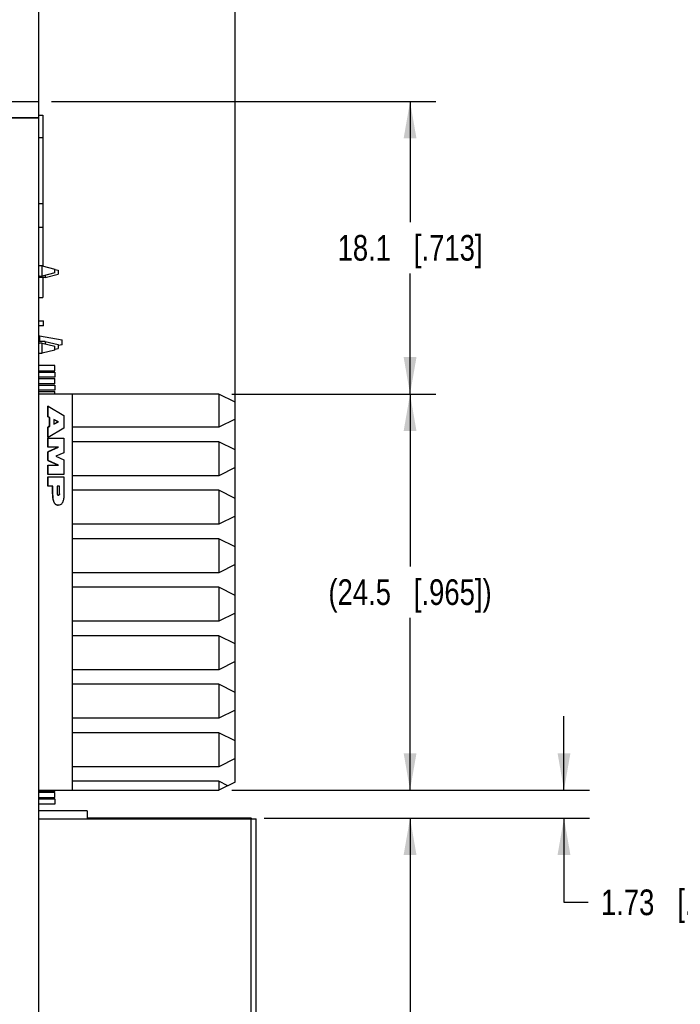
# Model space of a CAD drawing. Header units: inches. Extents: x 0 to 34, y 0 to 22.
# Tile 34 of 51: x 22.3 to 25.5, y 9.8 to 14.6. Entities that reach past the tile are written whole.
import ezdxf

# ---------------------------------------------------------------- set-up
doc = ezdxf.new("R2010")
doc.units = ezdxf.units.IN
doc.header["$LTSCALE"] = 1.87
doc.header["$MEASUREMENT"] = 0
doc.layers.get('0').update_dxf_attribs({"linetype": 'CONTINUOUS'})
for name, color, linetype in [('02___PRT_ALL_AXES', 7, 'CONTINUOUS'), ('DIMENSIONS', 7, 'CONTINUOUS'), ('ECAD_CE_LOGO', 7, 'CONTINUOUS'), ('ECAD_RCM_MARK', 7, 'CONTINUOUS'), ('ECAD_WEEELOGO_SM', 7, 'CONTINUOUS')]:
    doc.layers.add(name, color=color, linetype=linetype)
doc.styles.get("Standard").update_dxf_attribs({"font": 'txt', "width": 0.8})
doc.dimstyles.new('DIMSTYLE_1', dxfattribs={"dimtxt": 0.125, "dimasz": 0.18, "dimexe": 0.125, "dimexo": 0.0625, "dimgap": 0.0625, "dimtad": 0, "dimtih": 1, "dimtoh": 1, "dimlfac": 0.5, "dimdsep": 46, "dimtxsty": 'STANDARD', "dimblk": '_FILLED', "dimblk1": '_FILLED', "dimblk2": '_FILLED', "dimcen": 0.09, "dimadec": 0, "dimazin": 0, "dimtp": 0.001, "dimtm": 0.001, "dimtfac": 1, "dimtofl": 0, "dimtmove": 0, "dimatfit": 3, "dimldrblk": '_FILLED', "dimfxl": 1, "dimtolj": 1, "dimarcsym": 0})

# ---------------------------------------------------------------- blocks, each defined once
blk = doc.blocks.new('_FILLED')
at = {"color": 0, "linetype": 'BYBLOCK'}
blk.add_solid([(0, 0), (-1, 0.174), (-1, -0.174)], dxfattribs=at)
blk = doc.blocks.new('*D25')
at = {"layer": 'DIMENSIONS', "color": 2, "linetype": 'CONTINUOUS'}
for p, q in [((22.4323, 14.2295), (24.3039, 14.2295)), ((24.1789, 14.2295), (24.1789, 13.6419)), ((24.1789, 12.8043), (24.1789, 13.3919)), ((23.3103, 12.8043), (24.3039, 12.8043))]:
    blk.add_line(p, q, dxfattribs=at)
at = {"layer": 'DIMENSIONS', "color": 2, "linetype": 'CONTINUOUS', "xscale": 0.18, "yscale": 0.18, "zscale": 0.18}
for p, rotation in [((24.1789, 14.2295), 90), ((24.1789, 12.8043), 270)]:
    blk.add_blockref('_FILLED', p, dxfattribs=dict(at, rotation=rotation))
at = {"layer": 'DIMENSIONS', "color": 2, "linetype": 'CONTINUOUS', "insert": (24.1789, 13.5794), "char_height": 0.125, "width": 1.125, "attachment_point": 2, "line_spacing_factor": 0.9}
blk.add_mtext('18.1{\\Ftxt.shx;\\W1.000000;\\H0.125000; }[.713]', dxfattribs=at)
blk = doc.blocks.new('*D26')
at = {"layer": 'DIMENSIONS', "color": 2, "linetype": 'CONTINUOUS'}
for p, q in [((23.3103, 12.8043), (24.3039, 12.8043)), ((24.1789, 12.8043), (24.1789, 11.9647)), ((24.1789, 10.8752), (24.1789, 11.7147)), ((23.3103, 10.8752), (24.3039, 10.8752))]:
    blk.add_line(p, q, dxfattribs=at)
at = {"layer": 'DIMENSIONS', "color": 2, "linetype": 'CONTINUOUS', "xscale": 0.18, "yscale": 0.18, "zscale": 0.18}
for p, rotation in [((24.1789, 12.8043), 90), ((24.1789, 10.8752), 270)]:
    blk.add_blockref('_FILLED', p, dxfattribs=dict(at, rotation=rotation))
at = {"layer": 'DIMENSIONS', "color": 2, "linetype": 'CONTINUOUS', "insert": (24.1789, 11.9022), "char_height": 0.125, "width": 1.325, "attachment_point": 2, "line_spacing_factor": 0.9}
blk.add_mtext('(24.5{\\Ftxt.shx;\\W1.000000;\\H0.125000; }[.965])', dxfattribs=at)
blk = doc.blocks.new('*D27')
at = {"layer": 'DIMENSIONS', "color": 2, "linetype": 'CONTINUOUS'}
for p, q in [((24.9289, 10.8752), (24.9289, 11.2352)), ((23.3103, 10.8752), (25.0539, 10.8752)), ((23.4678, 10.7393), (25.0539, 10.7393)), ((24.9289, 10.7393), (24.9289, 10.3286)), ((24.9289, 10.3286), (25.0464, 10.3286))]:
    blk.add_line(p, q, dxfattribs=at)
at = {"layer": 'DIMENSIONS', "color": 2, "linetype": 'CONTINUOUS', "xscale": 0.18, "yscale": 0.18, "zscale": 0.18}
for p, rotation in [((24.9289, 10.8752), 270), ((24.9289, 10.7393), 90)]:
    blk.add_blockref('_FILLED', p, dxfattribs=dict(at, rotation=rotation))
at = {"layer": 'DIMENSIONS', "color": 2, "linetype": 'CONTINUOUS', "insert": (25.1089, 10.3911), "char_height": 0.125, "width": 1.125, "attachment_point": 1, "line_spacing_factor": 0.9}
blk.add_mtext('1.73{\\Ftxt.shx;\\W1.000000;\\H0.125000; }[.068]', dxfattribs=at)
blk = doc.blocks.new('*D28')
at = {"layer": 'DIMENSIONS', "color": 2, "linetype": 'CONTINUOUS'}
for p, q in [((23.4678, 10.7393), (24.3039, 10.7393)), ((24.1789, 10.7393), (24.1789, 8.8998)), ((24.1789, 6.8102), (24.1789, 8.6498)), ((23.4678, 6.8102), (24.3039, 6.8102))]:
    blk.add_line(p, q, dxfattribs=at)
at = {"layer": 'DIMENSIONS', "color": 2, "linetype": 'CONTINUOUS', "xscale": 0.18, "yscale": 0.18, "zscale": 0.18}
for p, rotation in [((24.1789, 10.7393), 90), ((24.1789, 6.8102), 270)]:
    blk.add_blockref('_FILLED', p, dxfattribs=dict(at, rotation=rotation))
at = {"layer": 'DIMENSIONS', "color": 2, "linetype": 'CONTINUOUS', "insert": (24.1789, 8.8373), "char_height": 0.125, "width": 1.425, "attachment_point": 2, "line_spacing_factor": 0.9}
blk.add_mtext('(49.9{\\Ftxt.shx;\\W1.000000;\\H0.125000; }[1.965])', dxfattribs=at)
blk = doc.blocks.new('*D35')
at = {"layer": 'DIMENSIONS', "color": 2, "linetype": 'CONTINUOUS'}
for p, q in [((21.2832, 13.6747), (21.2832, 15.1045)), ((22.2123, 14.0479), (22.2123, 15.1045)), ((21.2832, 14.9795), (20.9017, 14.9795)), ((22.2123, 14.9795), (22.5723, 14.9795))]:
    blk.add_line(p, q, dxfattribs=at)
at = {"layer": 'DIMENSIONS', "color": 2, "linetype": 'CONTINUOUS', "xscale": 0.18, "yscale": 0.18, "zscale": 0.18}
blk.add_blockref('_FILLED', (21.2832, 14.9795), dxfattribs=at)
at = {"layer": 'DIMENSIONS', "color": 2, "linetype": 'CONTINUOUS', "xscale": 0.18, "yscale": 0.18, "zscale": 0.18, "rotation": 180}
blk.add_blockref('_FILLED', (22.2123, 14.9795), dxfattribs=at)
at = {"layer": 'DIMENSIONS', "color": 2, "linetype": 'CONTINUOUS', "insert": (20.8392, 15.042), "char_height": 0.125, "width": 1.125, "attachment_point": 3, "line_spacing_factor": 0.9}
blk.add_mtext('11.8{\\Ftxt.shx;\\W1.000000;\\H0.125000; }[.465]', dxfattribs=at)
blk = doc.blocks.new('*D37')
at = {"layer": 'DIMENSIONS', "color": 2, "linetype": 'CONTINUOUS'}
for p, q in [((21.3266, 10.1788), (21.3266, 5.3344)), ((22.2123, 6.2257), (22.2123, 5.3344)), ((21.3266, 5.4594), (20.9648, 5.4594)), ((22.2123, 5.4594), (22.5723, 5.4594))]:
    blk.add_line(p, q, dxfattribs=at)
at = {"layer": 'DIMENSIONS', "color": 2, "linetype": 'CONTINUOUS', "xscale": 0.18, "yscale": 0.18, "zscale": 0.18}
blk.add_blockref('_FILLED', (21.3266, 5.4594), dxfattribs=at)
at = {"layer": 'DIMENSIONS', "color": 2, "linetype": 'CONTINUOUS', "xscale": 0.18, "yscale": 0.18, "zscale": 0.18, "rotation": 180}
blk.add_blockref('_FILLED', (22.2123, 5.4594), dxfattribs=at)
at = {"layer": 'DIMENSIONS', "color": 2, "linetype": 'CONTINUOUS', "insert": (20.9023, 5.5219), "char_height": 0.125, "width": 1.225, "attachment_point": 3, "line_spacing_factor": 0.9}
blk.add_mtext('11.25{\\Ftxt.shx;\\W1.000000;\\H0.125000; }[.443]', dxfattribs=at)
blk = doc.blocks.new('*D38')
at = {"layer": 'DIMENSIONS', "color": 2, "linetype": 'CONTINUOUS'}
for p, q in [((22.3698, 14.2133), (22.3698, 15.8545)), ((23.3265, 12.7448), (23.3265, 15.8545)), ((22.3698, 15.7295), (22.0098, 15.7295)), ((23.3265, 15.7295), (23.7023, 15.7295))]:
    blk.add_line(p, q, dxfattribs=at)
at = {"layer": 'DIMENSIONS', "color": 2, "linetype": 'CONTINUOUS', "xscale": 0.18, "yscale": 0.18, "zscale": 0.18}
blk.add_blockref('_FILLED', (22.3698, 15.7295), dxfattribs=at)
at = {"layer": 'DIMENSIONS', "color": 2, "linetype": 'CONTINUOUS', "xscale": 0.18, "yscale": 0.18, "zscale": 0.18, "rotation": 180}
blk.add_blockref('_FILLED', (23.3265, 15.7295), dxfattribs=at)
at = {"layer": 'DIMENSIONS', "color": 2, "linetype": 'CONTINUOUS', "insert": (23.7648, 15.792), "char_height": 0.125, "width": 1.225, "attachment_point": 1, "line_spacing_factor": 0.9}
blk.add_mtext('12.15{\\Ftxt.shx;\\W1.000000;\\H0.125000; }[.478]', dxfattribs=at)

msp = doc.modelspace()

# ---------------------------------------------------------------- linework, layer by layer
at = {"color": 7, "linetype": 'CONTINUOUS'}
for p, q in [((22.2123, 14.2295), (22.3698, 14.2295)), ((22.2123, 14.1508), (22.3698, 14.1508)), ((22.3856, 13.4284), (22.3734, 13.4284)), ((22.3856, 13.3784), (22.3856, 13.4284)), ((22.3856, 13.4284), (22.4486, 13.4127)), ((22.4486, 13.3942), (22.3856, 13.3784)), ((22.4013, 13.373), (22.4643, 13.3888)), ((22.4013, 13.3824), (22.4013, 13.373)), ((22.4486, 13.3942), (22.4486, 13.4127)), ((22.4486, 13.4112), (22.4643, 13.4073)), ((22.4643, 13.4073), (22.4643, 13.3888)), ((22.4013, 13.373), (22.3703, 13.373)), ((22.3734, 13.3784), (22.3856, 13.3784)), ((22.3703, 13.1606), (22.3931, 13.1606)), ((22.3931, 13.137), (22.3931, 13.1606)), ((22.3931, 13.137), (22.3703, 13.137)), ((22.3738, 13.0878), (22.3703, 13.0878)), ((22.4013, 13.0608), (22.3703, 13.0608)), ((22.3856, 13.0529), (22.3734, 13.0529)), ((22.3738, 13.0878), (22.3738, 13.0608)), ((22.3738, 13.0878), (22.484, 13.0681)), ((22.3856, 13.0029), (22.3856, 13.0529)), ((22.3856, 13.0529), (22.4486, 13.0372)), ((22.4013, 13.0608), (22.4013, 13.049)), ((22.4013, 13.0608), (22.4643, 13.0451)), ((22.484, 13.0445), (22.484, 13.0681)), ((22.3734, 13.0029), (22.3856, 13.0029)), ((22.4486, 13.0187), (22.3856, 13.0029)), ((22.4486, 13.0187), (22.4486, 13.0372)), ((22.4486, 13.0226), (22.4643, 13.0265)), ((22.4643, 13.0451), (22.4643, 13.0265)), ((22.484, 13.0445), (22.4643, 13.0409)), ((22.4486, 12.9429), (22.3703, 12.9429)), ((22.3703, 12.9177), (22.4486, 12.9177)), ((22.3703, 12.9114), (22.4486, 12.9114)), ((22.4486, 12.9177), (22.4486, 12.9429)), ((22.4486, 12.9114), (22.4486, 12.8862)), ((22.4486, 12.8862), (22.3703, 12.8862)), ((22.3703, 12.8799), (22.4486, 12.8799)), ((22.4486, 12.8547), (22.3703, 12.8547)), ((22.4486, 12.8547), (22.4486, 12.8799)), ((22.3703, 12.8484), (22.4486, 12.8484)), ((22.4486, 12.8232), (22.3703, 12.8232)), ((22.3703, 12.8169), (22.4486, 12.8169)), ((22.4486, 12.8484), (22.4486, 12.8232)), ((22.4486, 12.8043), (22.4486, 12.8169)), ((23.2478, 12.8043), (22.3703, 12.8043)), ((22.5336, 10.8752), (22.5336, 12.8043)), ((23.2478, 12.8043), (23.2478, 12.6429)), ((23.3265, 12.7649), (23.2478, 12.8043)), ((23.3265, 10.9146), (23.3265, 12.7649)), ((22.4146, 12.6938), (22.4146, 12.7452)), ((22.4151, 12.7452), (22.4146, 12.7452)), ((22.4151, 12.6938), (22.4151, 12.7452)), ((22.4151, 12.7452), (22.4927, 12.6999)), ((22.4151, 12.6938), (22.4146, 12.6938)), ((22.4146, 12.6938), (22.4228, 12.6897)), ((22.4233, 12.6897), (22.4151, 12.6938)), ((22.4228, 12.6482), (22.4228, 12.6897)), ((22.4233, 12.6897), (22.4228, 12.6897)), ((22.4233, 12.6482), (22.4233, 12.6897)), ((22.4428, 12.6799), (22.4647, 12.6691)), ((22.4647, 12.6691), (22.4428, 12.6582)), ((22.4429, 12.6801), (22.4429, 12.658)), ((22.4652, 12.6691), (22.4429, 12.6801)), ((22.4429, 12.658), (22.4652, 12.6691)), ((22.4652, 12.6691), (22.4647, 12.6691)), ((22.4927, 12.6999), (22.4927, 12.638)), ((23.3265, 12.6823), (23.2478, 12.6429)), ((22.4228, 12.6482), (22.4146, 12.644)), ((22.4146, 12.5926), (22.4146, 12.644)), ((22.4151, 12.644), (22.4146, 12.644)), ((22.4151, 12.644), (22.4233, 12.6482)), ((22.4151, 12.5926), (22.4151, 12.644)), ((22.4927, 12.638), (22.4151, 12.5926)), ((22.4233, 12.6482), (22.4228, 12.6482)), ((23.2478, 12.6429), (22.5336, 12.6429)), ((22.4151, 12.5926), (22.4146, 12.5926)), ((22.4146, 12.545), (22.4146, 12.59)), ((22.4146, 12.59), (22.4927, 12.59)), ((22.4151, 12.545), (22.4151, 12.59)), ((22.4927, 12.59), (22.4927, 12.5188)), ((23.2478, 12.572), (22.5336, 12.572)), ((23.2478, 12.572), (23.2478, 12.4067)), ((23.3265, 12.5326), (23.2478, 12.572)), ((22.4647, 12.545), (22.4146, 12.5226)), ((22.4652, 12.545), (22.4146, 12.545)), ((22.4146, 12.4808), (22.4146, 12.5226)), ((22.4151, 12.5226), (22.4146, 12.5226)), ((22.4151, 12.5226), (22.4652, 12.545)), ((22.4151, 12.4808), (22.4151, 12.5226)), ((22.4927, 12.5188), (22.4526, 12.5017)), ((22.4151, 12.4808), (22.4146, 12.4808)), ((22.4146, 12.4808), (22.4647, 12.4585)), ((22.4652, 12.4585), (22.4151, 12.4808)), ((22.4526, 12.5017), (22.4927, 12.4846)), ((22.4927, 12.4846), (22.4927, 12.4134)), ((22.4146, 12.4134), (22.4146, 12.4585)), ((22.4146, 12.4585), (22.4652, 12.4585)), ((22.4151, 12.4134), (22.4151, 12.4585)), ((23.3265, 12.4461), (23.2478, 12.4067)), ((22.4927, 12.4134), (22.4146, 12.4134)), ((22.4146, 12.3559), (22.4146, 12.4012)), ((22.4146, 12.4012), (22.4927, 12.4012)), ((22.4151, 12.3559), (22.4151, 12.4012)), ((22.4927, 12.4012), (22.4927, 12.318)), ((23.2478, 12.4067), (22.5336, 12.4067)), ((22.4378, 12.3559), (22.4146, 12.3559)), ((22.4373, 12.318), (22.4373, 12.3559)), ((22.4378, 12.318), (22.4378, 12.3559)), ((22.4594, 12.3559), (22.4594, 12.318)), ((22.471, 12.3559), (22.4594, 12.3559)), ((22.4705, 12.318), (22.4705, 12.3559)), ((22.471, 12.318), (22.471, 12.3559)), ((23.2478, 12.3358), (22.5336, 12.3358)), ((23.2478, 12.3358), (23.2478, 12.1704)), ((23.3265, 12.2964), (23.2478, 12.3358)), ((22.4373, 12.318), (22.4378, 12.318)), ((22.4705, 12.318), (22.471, 12.318)), ((22.4652, 12.2635), (22.4647, 12.2635)), ((23.3265, 12.2099), (23.2478, 12.1704)), ((23.2478, 12.1704), (22.5336, 12.1704)), ((23.2478, 12.0996), (22.5336, 12.0996)), ((23.2478, 12.0996), (23.2478, 11.9342)), ((23.3265, 12.0601), (23.2478, 12.0996)), ((23.3265, 11.9737), (23.2478, 11.9342)), ((23.2478, 11.9342), (22.5336, 11.9342)), ((23.2478, 11.8634), (22.5336, 11.8634)), ((23.2478, 11.8634), (23.2478, 11.698)), ((23.3265, 11.8239), (23.2478, 11.8634)), ((23.3265, 11.7374), (23.2478, 11.698)), ((23.2478, 11.698), (22.5336, 11.698)), ((23.2478, 11.6271), (22.5336, 11.6271)), ((23.3265, 11.5877), (23.2478, 11.6271)), ((23.2478, 11.6271), (23.2478, 11.4618)), ((23.3265, 11.5012), (23.2478, 11.4618)), ((23.2478, 11.4618), (22.5336, 11.4618)), ((23.2478, 11.3909), (22.5336, 11.3909)), ((23.3265, 11.3515), (23.2478, 11.3909)), ((23.2478, 11.3909), (23.2478, 11.2256)), ((23.2478, 11.2256), (22.5336, 11.2256)), ((23.3265, 11.265), (23.2478, 11.2256)), ((23.2478, 11.1547), (22.5336, 11.1547)), ((23.3265, 11.1153), (23.2478, 11.1547)), ((23.2478, 11.1547), (23.2478, 10.9893)), ((23.2478, 10.9893), (22.5336, 10.9893)), ((23.3265, 11.0288), (23.2478, 10.9893)), ((23.2478, 10.9185), (22.5336, 10.9185)), ((23.291, 10.8968), (23.2478, 10.9185)), ((23.2478, 10.9185), (23.2478, 10.8752)), ((23.3265, 10.9146), (23.2478, 10.8752)), ((22.3703, 10.8752), (23.2478, 10.8752)), ((22.4486, 10.8704), (22.3703, 10.8704)), ((22.4486, 10.8641), (22.3703, 10.8641)), ((22.4486, 10.8752), (22.4486, 10.8704)), ((22.4486, 10.8389), (22.4486, 10.8641)), ((22.3703, 10.8389), (22.4486, 10.8389)), ((22.3703, 10.8327), (22.4486, 10.8327)), ((22.4486, 10.8075), (22.3703, 10.8075)), ((22.4486, 10.8327), (22.4486, 10.8075)), ((22.606, 10.7748), (22.3698, 10.7748)), ((22.606, 10.7748), (22.606, 10.7393)), ((22.3698, 10.7354), (23.4289, 10.7354)), ((23.4053, 10.7393), (22.606, 10.7393)), ((23.4053, 10.7393), (23.4092, 10.7354)), ((23.4053, 6.8102), (23.4053, 10.7354)), ((23.4289, 6.8102), (23.4289, 10.7354))]:
    msp.add_line(p, q, dxfattribs=at)
at = {"color": 3, "linetype": 'CONTINUOUS'}
msp.add_line((22.3698, 6.2094), (22.3698, 14.2295), dxfattribs=at)
at = {"color": 7, "linetype": 'CONTINUOUS'}
for centre, radius, start, end in [((22.3734, 13.3103), 0.1181, 90, 91.4688), ((22.3734, 13.3103), 0.0681, 90, 92.545), ((22.3734, 13.121), 0.0681, 267.455, 270), ((22.3734, 13.121), 0.1181, 268.5312, 270), ((22.4652, 12.3173), 0.00541, 264.8177, 269.9873)]:
    msp.add_arc(centre, radius, start, end, dxfattribs=at)
for points, knots in [([(22.4373, 12.318), (22.4373, 12.3114), (22.4377, 12.299), (22.4407, 12.2843), (22.4452, 12.2745), (22.4498, 12.2686), (22.4564, 12.2642), (22.4618, 12.2635), (22.4647, 12.2635)], [0, 0, 0, 0, 0.291471, 0.545326, 0.658646, 0.765443, 0.873156, 1, 1, 1, 1]), ([(22.4652, 12.2635), (22.4623, 12.2635), (22.4569, 12.2642), (22.4503, 12.2686), (22.4457, 12.2745), (22.4412, 12.2843), (22.4382, 12.299), (22.4378, 12.3114), (22.4378, 12.318)], [0, 0, 0, 0, 0.126844, 0.234557, 0.341354, 0.454674, 0.708529, 1, 1, 1, 1]), ([(22.4594, 12.318), (22.4594, 12.3172), (22.4597, 12.3157), (22.4608, 12.3138), (22.4626, 12.3124), (22.464, 12.312), (22.4647, 12.3119)], [0, 0, 0, 0, 0.255752, 0.508303, 0.75591, 1, 1, 1, 1]), ([(22.4927, 12.318), (22.4927, 12.3114), (22.4922, 12.299), (22.4893, 12.2843), (22.4847, 12.2745), (22.4801, 12.2686), (22.4735, 12.2642), (22.4681, 12.2635), (22.4652, 12.2635)], [0, 0, 0, 0, 0.291471, 0.545212, 0.658476, 0.765263, 0.873054, 1, 1, 1, 1]), ([(22.4705, 12.318), (22.4705, 12.3172), (22.4702, 12.3157), (22.4691, 12.3138), (22.4673, 12.3124), (22.4659, 12.312), (22.4652, 12.3119)], [0, 0, 0, 0, 0.255752, 0.508303, 0.75591, 1, 1, 1, 1]), ([(22.4652, 12.3119), (22.4659, 12.3119), (22.4675, 12.3122), (22.4694, 12.3136), (22.4707, 12.3156), (22.471, 12.3172), (22.471, 12.318)], [0, 0, 0, 0, 0.243799, 0.491244, 0.743816, 1, 1, 1, 1])]:
    msp.add_open_spline(points, degree=3, knots=knots, dxfattribs=at)
at = {"layer": '02___PRT_ALL_AXES', "color": 7, "linetype": 'CONTINUOUS'}
for p, q in [((22.3703, 6.2093), (22.3703, 14.2294)), ((22.3703, 14.1507), (22.2123, 14.1507))]:
    msp.add_line(p, q, dxfattribs=at)
at = {"layer": 'ECAD_CE_LOGO', "color": 7, "linetype": 'CONTINUOUS'}
for p, q in [((22.3703, 14.1625), (22.3903, 14.1625)), ((22.3903, 14.1625), (22.3903, 14.0535)), ((22.3903, 13.7331), (22.3903, 13.6178)), ((22.3703, 13.6178), (22.3903, 13.6178))]:
    msp.add_line(p, q, dxfattribs=at)
at = {"layer": 'ECAD_RCM_MARK', "color": 7, "linetype": 'CONTINUOUS'}
for p, q in [((22.3703, 14.0535), (22.3903, 14.0535)), ((22.3903, 14.0535), (22.3903, 13.7331)), ((22.3703, 13.7331), (22.3903, 13.7331))]:
    msp.add_line(p, q, dxfattribs=at)
at = {"layer": 'ECAD_WEEELOGO_SM', "color": 7, "linetype": 'CONTINUOUS'}
for p, q in [((22.3903, 13.6178), (22.3903, 13.4272)), ((22.3903, 13.373), (22.3903, 13.2755)), ((22.3703, 13.2755), (22.3903, 13.2755))]:
    msp.add_line(p, q, dxfattribs=at)

# ---------------------------------------------------------------- dimensions: what is measured, and where the dimension line sits
at = {"layer": 'DIMENSIONS', "color": 2, "linetype": 'CONTINUOUS'}
for base, p1, p2, picture, middle in [((23.3265, 15.7295), (22.3698, 14.1508), (23.3265, 12.6823), '*D38', (24.3773, 15.7295)), ((22.2123, 14.9795), (21.2832, 13.6122), (22.2123, 13.9854), '*D35', (20.2767, 14.9795)), ((22.2123, 5.4594), (21.3266, 10.2413), (22.2123, 6.2882), '*D37', (20.2898, 5.4594))]:
    dim = msp.add_linear_dim(base=base, p1=p1, p2=p2, dimstyle='DIMSTYLE_1', dxfattribs=at)
    dim.commit()
    dim.dimension.update_dxf_attribs({"geometry": picture, "text_midpoint": middle, "dimtype": 160})
for base, p1, p2, picture, middle in [((24.1789, 12.8043), (22.3698, 14.2295), (23.2478, 12.8043), '*D25', (24.1789, 13.5169)), ((24.9289, 10.7393), (23.2478, 10.8752), (23.4053, 10.7393), '*D27', (25.6714, 10.3286))]:
    dim = msp.add_linear_dim(base=base, p1=p1, p2=p2, angle=270, dimstyle='DIMSTYLE_1', dxfattribs=at)
    dim.commit()
    dim.dimension.update_dxf_attribs({"geometry": picture, "text_midpoint": middle, "dimtype": 160})
for base, p1, p2, picture, middle in [((24.1789, 10.8752), (23.2478, 12.8043), (23.2478, 10.8752), '*D26', (24.1789, 11.8397)), ((24.1789, 6.8102), (23.4053, 10.7393), (23.4053, 6.8102), '*D28', (24.1789, 8.7748))]:
    dim = msp.add_linear_dim(base=base, p1=p1, p2=p2, angle=270, text='(<>)', dimstyle='DIMSTYLE_1', dxfattribs=at)
    dim.commit()
    dim.dimension.update_dxf_attribs({"geometry": picture, "text_midpoint": middle, "dimtype": 160})

doc.saveas('drawing.dxf')
